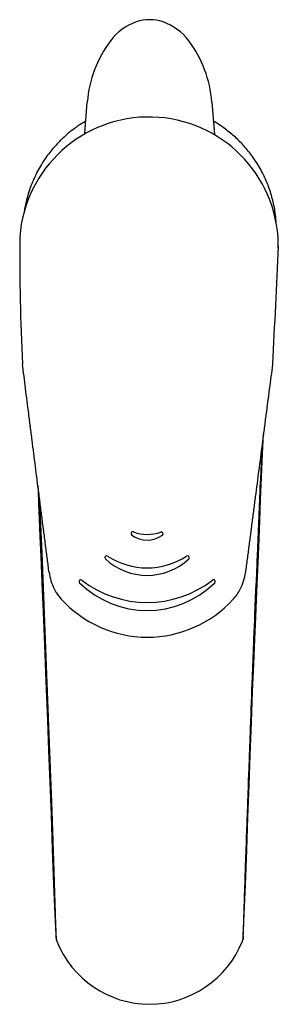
# Model space of a CAD drawing. Header units: millimetres. Extents: x 208.224 to 208.275, y 137.407 to 137.602.
import ezdxf

# ---------------------------------------------------------------- set-up
doc = ezdxf.new("R2010")
doc.units = ezdxf.units.MM
doc.layers.add('BLOCKS', color=3, linetype='Continuous')

msp = doc.modelspace()

# ---------------------------------------------------------------- linework, layer by layer
at = {"layer": 'BLOCKS'}
for p, q in [((208.23654822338, 137.5790657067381), (208.2370181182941, 137.5852765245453)), ((208.2615737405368, 137.5852765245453), (208.2620574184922, 137.5788835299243)), ((208.2277998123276, 137.5032380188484), (208.2277504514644, 137.5043828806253))]:
    msp.add_line(p, q, dxfattribs=at)
at = {"layer": 'BLOCKS', "flags": 128}
for points in [[(208.2677645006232, 137.4209375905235), (208.2678928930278, 137.4236598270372), (208.2681931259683, 137.4308785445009), (208.2684441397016, 137.4378141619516), (208.268676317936, 137.4443407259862), (208.2689037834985, 137.4505673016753), (208.2691236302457, 137.4564480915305), (208.269375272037, 137.4630189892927), (208.2696115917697, 137.4690398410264), (208.2698304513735, 137.4744962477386), (208.2700301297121, 137.4793822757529), (208.2702091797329, 137.4836963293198), (208.2703568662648, 137.4872070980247), (208.2704848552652, 137.4902331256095), (208.2706044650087, 137.4930211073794), (208.2707339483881, 137.4959563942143), (208.2708615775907, 137.4991940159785), (208.270993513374, 137.5026238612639), (208.2711703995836, 137.5068753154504), (208.271363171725, 137.51131121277), (208.2715665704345, 137.51589121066), (208.2717501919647, 137.5198998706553)], [(208.2714058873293, 137.5172566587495), (208.2714028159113, 137.5171883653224), (208.2712648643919, 137.5141016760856), (208.2711268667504, 137.5109761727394), (208.271057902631, 137.5093999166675), (208.2710234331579, 137.5086089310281), (208.2709545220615, 137.5070217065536), (208.2708856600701, 137.5054276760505), (208.2708168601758, 137.5038269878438), (208.2707481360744, 137.5022198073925), (208.270679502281, 137.5006063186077), (208.270610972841, 137.4989867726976), (208.2705425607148, 137.4973615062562), (208.2704742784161, 137.4957308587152), (208.2704401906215, 137.4949136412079), (208.2704061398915, 137.4940952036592), (208.2703381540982, 137.4924547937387), (208.2702703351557, 137.490809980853), (208.2702364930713, 137.4899860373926), (208.2702026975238, 137.4891611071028), (208.2701352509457, 137.4875083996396), (208.2700680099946, 137.4858522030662), (208.270000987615, 137.4841928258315), (208.2699675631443, 137.4833620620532), (208.2699008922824, 137.4816985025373), (208.2698676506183, 137.4808658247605), (208.2698013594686, 137.4791987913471), (208.2697683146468, 137.4783645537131), (208.2697353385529, 137.4775298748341), (208.2697024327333, 137.4766947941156), (208.2696695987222, 137.475859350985), (208.2696368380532, 137.4750235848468), (208.2696041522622, 137.4741875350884), (208.2695715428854, 137.4733512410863), (208.269539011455, 137.4725147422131), (208.2695065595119, 137.4716780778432), (208.2694741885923, 137.4708412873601), (208.2694096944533, 137.4691674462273), (208.2693775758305, 137.4683305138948), (208.2693136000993, 137.4666567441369), (208.2692817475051, 137.4658200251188), (208.2692499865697, 137.4649834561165), (208.2692183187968, 137.464147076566), (208.2691867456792, 137.4633109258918), (208.2691238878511, 137.4616394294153), (208.2690926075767, 137.4608042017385), (208.2690614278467, 137.4599693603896), (208.2690303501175, 137.4591349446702), (208.268999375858, 137.4583009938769), (208.2689685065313, 137.4574675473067), (208.2689377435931, 137.4566346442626), (208.2689224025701, 137.4562184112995), (208.2688918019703, 137.4553863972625), (208.2688613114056, 137.4545550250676), (208.2688309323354, 137.4537243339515), (208.2688006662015, 137.4528943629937), (208.2687404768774, 137.4512366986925), (208.2687105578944, 137.4504091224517), (208.268695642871, 137.4499956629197), (208.2686659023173, 137.4491694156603), (208.2686362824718, 137.4483441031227), (208.2686067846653, 137.4475197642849), (208.2685920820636, 137.4471079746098), (208.2685627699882, 137.4462851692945), (208.2685335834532, 137.4454634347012), (208.2685045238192, 137.4446428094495), (208.2684755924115, 137.4438233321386), (208.268461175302, 137.4434140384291), (208.2684324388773, 137.4425963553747), (208.2684181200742, 137.4421879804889), (208.268389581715, 137.4413721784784), (208.2683611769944, 137.4405576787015), (208.2683329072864, 137.4397445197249), (208.2683047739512, 137.4389327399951), (208.2682767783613, 137.4381223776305), (208.268248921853, 137.4373134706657), (208.2682212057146, 137.4365060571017), (208.268193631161, 137.4357001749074), (208.268166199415, 137.434895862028), (208.2681525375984, 137.4344943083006), (208.2681253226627, 137.4336924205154), (208.2680982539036, 137.4328921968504), (208.2680713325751, 137.4320936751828), (208.2680445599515, 137.4312968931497), (208.2680179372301, 137.4305018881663), (208.2679914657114, 137.429708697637), (208.2679651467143, 137.4289173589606), (208.2679389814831, 137.4281279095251), (208.2679129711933, 137.4273403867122), (208.2679000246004, 137.4269473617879), (208.2678742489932, 137.4261627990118), (208.2678486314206, 137.4253802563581), (208.2678231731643, 137.4245997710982), (208.2677978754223, 137.4238213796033), (208.2677727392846, 137.4230451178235), (208.2677477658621, 137.4222710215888), (208.2677229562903, 137.4214991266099), (208.2676995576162, 137.4207684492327), (208.2676763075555, 137.4200397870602)], [(208.2272726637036, 137.5096378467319), (208.2273132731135, 137.5086930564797), (208.2274221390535, 137.5061138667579), (208.2275464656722, 137.5030730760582), (208.227681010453, 137.4995703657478), (208.2278358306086, 137.4956422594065), (208.2280569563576, 137.4905086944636), (208.2283021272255, 137.4846898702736), (208.2285706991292, 137.4782169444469), (208.2288600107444, 137.4710895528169), (208.229166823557, 137.4633232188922), (208.2293947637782, 137.4574006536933), (208.2296286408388, 137.4511818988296), (208.2298670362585, 137.444689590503), (208.230107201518, 137.4379721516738), (208.2303635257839, 137.4309178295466), (208.2306676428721, 137.4236521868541), (208.2307921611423, 137.4210488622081)], [(208.2275922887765, 137.5080507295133), (208.2275901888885, 137.5080985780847)], [(208.2309151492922, 137.4200397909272), (208.2308171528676, 137.4230935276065), (208.2306134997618, 137.4293028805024), (208.230399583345, 137.4356487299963), (208.230057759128, 137.4454666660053), (208.2296949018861, 137.455515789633), (208.2293171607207, 137.4656236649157), (208.2289259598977, 137.4757548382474), (208.2286512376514, 137.4826805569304), (208.2283721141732, 137.4895674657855), (208.2280899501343, 137.4963821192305), (208.227798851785, 137.5032607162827), (208.2276510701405, 137.506687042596)], [(208.2309151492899, 137.4200397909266), (208.2309384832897, 137.4199818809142), (208.2309618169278, 137.419923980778), (208.23098515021, 137.4198660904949), (208.23100848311, 137.419808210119)], [(208.2675829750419, 137.419808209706), (208.2676063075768, 137.4198660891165), (208.2676296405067, 137.4199239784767), (208.2676529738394, 137.4199818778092), (208.2676763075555, 137.4200397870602)], [(208.2676763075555, 137.4200397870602), (208.2676868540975, 137.4200721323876), (208.2676973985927, 137.4201044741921), (208.267707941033, 137.4201368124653), (208.2677184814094, 137.4201691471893)]]:
    msp.add_lwpolyline(points, dxfattribs=at)
at = {"layer": 'BLOCKS'}
for centre, radius, start, end in [((208.2492959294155, 137.5935604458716), 0.007953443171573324, 70.5250418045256, 109.4749581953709), ((208.2502031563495, 137.5908646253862), 0.01079758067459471, 109.2443933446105, 142.9880148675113), ((208.2483886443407, 137.5908645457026), 0.01079767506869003, 37.01213704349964, 70.75545474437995), ((208.2601887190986, 137.5834352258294), 0.02324364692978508, 143.1819690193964, 175.4564230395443), ((208.2384045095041, 137.5834357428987), 0.02324224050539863, 4.542573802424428, 36.81903413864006), ((208.2491532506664, 137.5568086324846), 0.02551824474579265, 1.184686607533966, 175.8552151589), ((208.6355326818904, 137.5550826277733), 0.4118464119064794, 179.503283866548, 182.9878983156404), ((232.7441272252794, 136.361310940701), 24.49865446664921, 177.202843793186, 177.2574200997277), ((208.2459743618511, 137.5001672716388), 0.000348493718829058, 153.9988092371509, 233.60246533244), ((208.2459711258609, 137.5001662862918), 0.0003460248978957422, 69.01362452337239, 153.6172638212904), ((208.2487897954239, 137.5077323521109), 0.007728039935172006, 249.5923788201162, 290.364001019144), ((208.2516028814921, 137.5001627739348), 0.000347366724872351, 26.48146162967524, 110.889405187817), ((208.2516016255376, 137.5001644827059), 0.0003477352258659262, 306.363963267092, 26.13717183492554), ((208.2487892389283, 137.5039635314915), 0.005074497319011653, 233.4544619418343, 306.5019178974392), ((208.2408188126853, 137.4954474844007), 0.0003476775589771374, 139.1648240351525, 227.1864226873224), ((208.2408091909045, 137.4954456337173), 0.0003416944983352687, 54.04435744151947, 137.8749514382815), ((208.2488022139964, 137.5039502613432), 0.0120109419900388, 226.8154915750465, 313.1408882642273), ((208.2488021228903, 137.5077057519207), 0.01429422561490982, 236.966012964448, 302.9903668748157), ((208.2567864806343, 137.4954370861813), 0.0003441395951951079, 42.26712053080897, 125.773950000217), ((208.2567799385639, 137.4954407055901), 0.0003466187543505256, 312.7519735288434, 41.09696223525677), ((208.239480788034, 137.4938360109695), 0.0100874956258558, 187.4116420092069, 207.0001834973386), ((208.2582358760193, 137.4938152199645), 0.01003804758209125, 332.9032834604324, 352.5834462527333), ((208.2357355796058, 137.490735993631), 0.0003456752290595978, 119.3151142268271, 225.9336536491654), ((208.2357240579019, 137.490732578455), 0.0003432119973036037, 48.17124625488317, 117.3584738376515), ((208.2488203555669, 137.5076886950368), 0.0210825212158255, 232.3862471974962, 307.5701326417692), ((208.2619049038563, 137.4907196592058), 0.0003461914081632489, 62.70883499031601, 131.6029585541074), ((208.2618966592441, 137.4907254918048), 0.0003449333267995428, 314.0251464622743, 61.04733336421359), ((208.2390833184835, 137.4936248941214), 0.009637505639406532, 206.9551923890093, 210.2694940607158), ((208.2488209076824, 137.503973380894), 0.01895893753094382, 225.3419667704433, 314.6144130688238), ((208.2593441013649, 137.4931786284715), 0.00876171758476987, 317.1564346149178, 333.3082587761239), ((208.2380308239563, 137.4929669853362), 0.008396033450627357, 212.0891626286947, 222.8857423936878), ((208.2488383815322, 137.5026460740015), 0.02290337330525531, 222.2278853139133, 317.6623335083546), ((208.2338913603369, 137.4209437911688), 0.003102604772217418, 178.060505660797, 196.3463029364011), ((208.2667430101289, 137.4206042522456), 0.001068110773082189, 335.960929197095, 18.19331118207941), ((208.2493857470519, 137.4271349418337), 0.01978395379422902, 201.7364074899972, 269.7392989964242), ((208.2492253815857, 137.4271060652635), 0.01975499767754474, 270.2040290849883, 338.3202597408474)]:
    msp.add_arc(centre, radius, start, end, dxfattribs=at)
for centre, major_axis, ratio, start_param, end_param in [((208.2491670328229, 137.5573459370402), (-0.02500444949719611, 0.005002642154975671), 0.9990101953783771, 3.302340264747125, 3.319733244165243), ((208.2491670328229, 137.5573459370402), (-0.02500444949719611, 0.005002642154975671), 0.9990101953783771, 3.319780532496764, 3.338865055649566), ((208.2350207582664, 137.4912913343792), (0.003383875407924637, -0.00589111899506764), 0.7289635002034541, 4.722199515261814, 4.741750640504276), ((208.2352973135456, 137.4914548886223), (0.003442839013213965, -0.006023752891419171), 0.7600894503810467, 4.743363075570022, 4.768096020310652)]:
    msp.add_ellipse(centre, major_axis=major_axis, ratio=ratio, start_param=start_param, end_param=end_param, dxfattribs=at)
for points, knots in [([(208.236734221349, 137.581524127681), (208.2363622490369, 137.5813085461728), (208.2357105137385, 137.5809080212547), (208.234799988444, 137.5802888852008), (208.2339887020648, 137.5796880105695), (208.2331984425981, 137.5790514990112), (208.2324308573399, 137.5783798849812), (208.23134957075, 137.5773526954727), (208.2299439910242, 137.5758189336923), (208.2282877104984, 137.5735832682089), (208.2268813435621, 137.5711246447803), (208.2257654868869, 137.5685276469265), (208.2250052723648, 137.5660606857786), (208.2246682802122, 137.5643715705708), (208.224550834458, 137.5635837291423)], [0.2957283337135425, 0.2957283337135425, 0.2957283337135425, 0.2957283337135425, 0.3247272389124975, 0.3473134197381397, 0.3700158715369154, 0.392834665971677, 0.4157698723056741, 0.4388215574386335, 0.4934552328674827, 0.5559179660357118, 0.6262048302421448, 0.6840706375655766, 0.7463358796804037, 0.8000651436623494, 0.8000651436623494, 0.8000651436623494, 0.8000651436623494]), ([(208.2742723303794, 137.561304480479), (208.2742396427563, 137.5618806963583), (208.2741000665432, 137.5634378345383), (208.2736392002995, 137.565884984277), (208.2728227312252, 137.5685304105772), (208.2717075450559, 137.5711240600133), (208.2703014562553, 137.5735813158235), (208.2686441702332, 137.5758176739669), (208.2671811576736, 137.5774133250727), (208.2659718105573, 137.5785500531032), (208.2650033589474, 137.5793715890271), (208.2639989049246, 137.5801394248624), (208.2629526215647, 137.5808586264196), (208.2622297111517, 137.5813029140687), (208.2618580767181, 137.5815183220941)], [0.1508600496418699, 0.1508600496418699, 0.1508600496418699, 0.1508600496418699, 0.1896789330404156, 0.2560112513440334, 0.3179955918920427, 0.3756293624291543, 0.4456830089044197, 0.5079994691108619, 0.5625738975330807, 0.5911216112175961, 0.6196509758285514, 0.6479996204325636, 0.6761676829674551, 0.7050616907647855, 0.7050616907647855, 0.7050616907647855, 0.7050616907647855]), ([(208.2294775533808, 137.4925347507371), (208.2293646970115, 137.4934044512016), (208.229251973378, 137.4942741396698), (208.2290267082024, 137.4960134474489), (208.2289141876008, 137.4968830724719), (208.2286895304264, 137.4986222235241), (208.2285774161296, 137.4994917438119), (208.228437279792, 137.5005786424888), (208.2284092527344, 137.5007960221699), (208.2283531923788, 137.5012307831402), (208.2283251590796, 137.5014481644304), (208.228241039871, 137.5021003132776), (208.2281849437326, 137.5025350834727), (208.228016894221, 137.5038393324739), (208.2279050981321, 137.5047087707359), (208.227681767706, 137.506447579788), (208.2275702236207, 137.5073169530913), (208.2272357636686, 137.5099250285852), (208.2270133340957, 137.5116618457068), (208.2265699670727, 137.5151300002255), (208.226349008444, 137.5168614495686), (208.2260737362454, 137.5190224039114), (208.2260187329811, 137.5194544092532), (208.2259363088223, 137.5201021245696), (208.2259088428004, 137.5203179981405), (208.2258538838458, 137.5207498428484), (208.2258263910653, 137.5209658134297), (208.2257713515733, 137.5213979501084), (208.2257438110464, 137.5216140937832), (208.2256888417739, 137.5220459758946), (208.2256614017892, 137.5222617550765), (208.2255792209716, 137.522908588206), (208.225524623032, 137.5233391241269), (208.2253614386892, 137.5246285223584), (208.2252542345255, 137.5254789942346), (208.2250430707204, 137.52716123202), (208.2249391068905, 137.5279930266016), (208.224734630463, 137.5296367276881), (208.2246341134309, 137.5304486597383), (208.2244369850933, 137.5320500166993), (208.2243403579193, 137.5328395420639), (208.22424614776, 137.533615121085)], [0, 0, 0, 0, 0.06250000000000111, 0.06250000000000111, 0.1249999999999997, 0.1249999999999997, 0.1875000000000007, 0.1875000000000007, 0.2031249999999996, 0.2031249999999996, 0.218750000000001, 0.218750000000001, 0.249999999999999, 0.249999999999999, 0.3125, 0.3125, 0.3750000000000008, 0.3750000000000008, 0.5, 0.5, 0.6249999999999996, 0.6249999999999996, 0.65625, 0.65625, 0.671874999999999, 0.671874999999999, 0.6875000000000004, 0.6875000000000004, 0.7031249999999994, 0.7031249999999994, 0.7187500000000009, 0.7187500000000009, 0.7499999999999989, 0.7499999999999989, 0.8125, 0.8125, 0.8750000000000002, 0.8750000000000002, 0.9375000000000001, 0.9375000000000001, 1, 1, 1, 1]), ([(208.2735337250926, 137.5335414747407), (208.2734311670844, 137.5327616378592), (208.2733265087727, 137.5319646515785), (208.2731137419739, 137.5303425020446), (208.2730054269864, 137.5295157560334), (208.2727865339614, 137.5278433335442), (208.2726765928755, 137.527002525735), (208.272455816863, 137.5253126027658), (208.272344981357, 137.5244634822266), (208.2721780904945, 137.5231838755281), (208.2721223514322, 137.5227563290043), (208.2720385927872, 137.5221136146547), (208.2720106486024, 137.521899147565), (208.2719547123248, 137.521469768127), (208.2719267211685, 137.5212548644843), (208.2718707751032, 137.520825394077), (208.271842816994, 137.5206107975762), (208.2717869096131, 137.5201816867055), (208.2717589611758, 137.5199671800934), (208.2716750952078, 137.51932346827), (208.2716191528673, 137.5188940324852), (208.2713393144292, 137.5167456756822), (208.2711150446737, 137.515023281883), (208.2706657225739, 137.5115712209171), (208.2704405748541, 137.5098408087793), (208.270102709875, 137.507243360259), (208.2699900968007, 137.5063775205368), (208.2697649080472, 137.5046457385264), (208.2696523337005, 137.5037797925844), (208.269483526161, 137.5024807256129), (208.2694272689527, 137.5020476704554), (208.2693428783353, 137.5013981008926), (208.2693147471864, 137.5011815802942), (208.2692584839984, 137.5007485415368), (208.269230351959, 137.5005320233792), (208.2690896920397, 137.499449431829), (208.2689771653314, 137.4985833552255), (208.2687521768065, 137.4968510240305), (208.2686397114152, 137.4959847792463), (208.2684148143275, 137.494252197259), (208.2683023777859, 137.4933858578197), (208.2681899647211, 137.4925194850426)], [0, 0, 0, 0, 0.062499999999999, 0.062499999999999, 0.1250000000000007, 0.1250000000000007, 0.1874999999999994, 0.1874999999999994, 0.2500000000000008, 0.2500000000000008, 0.2812500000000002, 0.2812500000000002, 0.2968749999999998, 0.2968749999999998, 0.3124999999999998, 0.3124999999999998, 0.3281249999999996, 0.3281249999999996, 0.3437499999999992, 0.3437499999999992, 0.3750000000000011, 0.3750000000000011, 0.4999999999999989, 0.4999999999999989, 0.6249999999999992, 0.6249999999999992, 0.6875000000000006, 0.6875000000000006, 0.7499999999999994, 0.7499999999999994, 0.7812499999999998, 0.7812499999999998, 0.7968750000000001, 0.7968750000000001, 0.8125, 0.8125, 0.875, 0.875, 0.9375000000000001, 0.9375000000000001, 1, 1, 1, 1])]:
    msp.add_open_spline(points, degree=3, knots=knots, dxfattribs=at)

doc.saveas('drawing.dxf')
